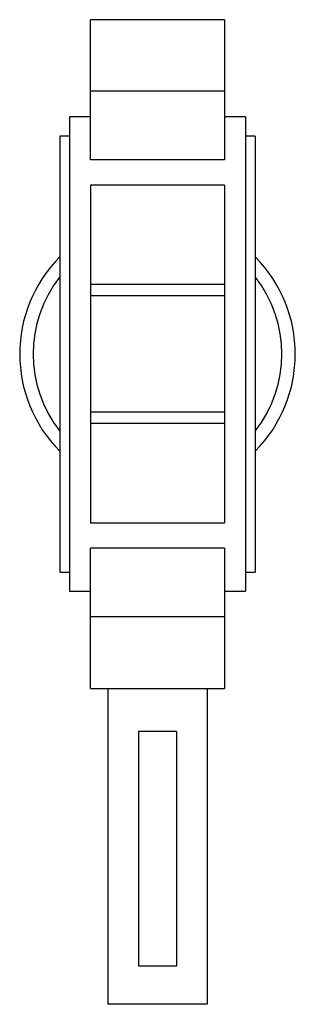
# Paper-space layout '_Inferiore' of a CAD drawing. Header units: millimetres. Extents: x -36 to 36, y -170 to 87.
import ezdxf

# ---------------------------------------------------------------- set-up
doc = ezdxf.new("R2010")
doc.units = ezdxf.units.MM

psp = doc.layouts.new('_Inferiore')

# ---------------------------------------------------------------- linework, layer by layer
at = {"color": 7, "linetype": 'Continuous', "lineweight": 25}
for p, q in [((17.5, 87.41), (-17.5, 87.41)), ((-17.5, 50.74), (-17.5, 87.41)), ((17.5, 87.41), (17.5, 50.74)), ((17.5, 68.74), (-17.5, 68.74)), ((-17.5, 62), (-23, 62)), ((-23, 62), (-23, -62)), ((23, 62), (17.5, 62)), ((23, 62), (23, -62)), ((-23, 57), (-25.5, 57)), ((-25.5, 57), (-25.5, -57)), ((25.5, 57), (23, 57)), ((25.5, 57), (25.5, -57)), ((17.5, 50.74), (-17.5, 50.74)), ((17.5, 44.11), (-17.5, 44.11)), ((-17.5, 44.11), (-17.5, -44.11)), ((17.5, 44.11), (17.5, -44.11)), ((17.5, 18.14), (-17.5, 18.14)), ((17.5, 15.21), (-17.5, 15.21)), ((17.5, -15.21), (-17.5, -15.21)), ((17.5, -18.14), (-17.5, -18.14)), ((-17.5, -44.11), (17.5, -44.11)), ((17.5, -50.74), (-17.5, -50.74)), ((-17.5, -87.41), (-17.5, -50.74)), ((17.5, -50.74), (17.5, -87.41)), ((-25.5, -57), (-23, -57)), ((23, -57), (25.5, -57)), ((-23, -62), (-17.5, -62)), ((17.5, -62), (23, -62)), ((17.5, -68.74), (-17.5, -68.74)), ((-17.5, -87.41), (17.5, -87.41)), ((-13, -87.41), (-13, -170)), ((13, -87.41), (13, -170)), ((5, -98.68), (-5, -98.68)), ((-5, -98.68), (-5, -160)), ((5, -98.68), (5, -160)), ((5, -160), (-5, -160)), ((13, -170), (-13, -170))]:
    psp.add_line(p, q, dxfattribs=at)
for radius, start, end in [(36, 135.0995, 224.9005), (36, 315.0995, 44.9005), (32.5, 141.6851, 218.3149), (32.5, 321.6851, 38.3149)]:
    psp.add_arc((0, 0), radius, start, end, dxfattribs=at)

doc.saveas('drawing.dxf')
